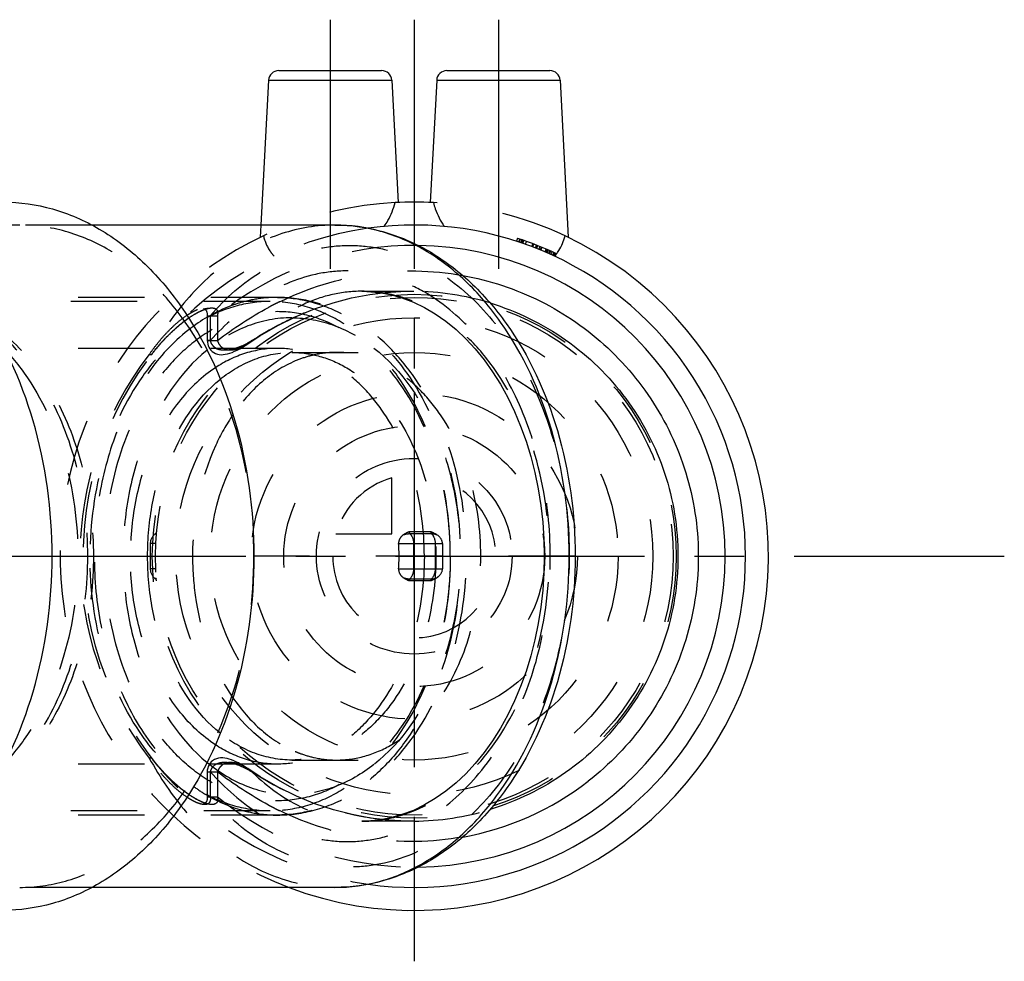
# Model space of a CAD drawing. Header units: millimetres. Extents: x 392 to 608, y 454 to 546.
# Tile 4 of 4: x 511 to 608, y 454 to 546. Entities that reach past the tile are written whole.
import ezdxf

# ---------------------------------------------------------------- set-up
doc = ezdxf.new("R2010")
doc.units = ezdxf.units.MM
doc.header["$LTSCALE"] = 65.185185
doc.linetypes.add('CENTER', pattern=[0.6, 0.375, -0.075, 0.075, -0.075])
doc.linetypes.add('HIDDEN', pattern=[0.2, 0.1, -0.1])
for name, color, linetype in [('FASEN', 7, 'CONTINUOUS'), ('KOERPER', 7, 'CONTINUOUS'), ('KONST.EL_MIT_GEO', 7, 'CONTINUOUS'), ('KURVEN', 7, 'CONTINUOUS'), ('L1', 7, 'CONTINUOUS')]:
    doc.layers.add(name, color=color, linetype=linetype)

msp = doc.modelspace()

# ---------------------------------------------------------------- linework, layer by layer
at = {"layer": 'FASEN', "color": 8, "linetype": 'HIDDEN'}
for points, knots in [([(536.049, 518.55), (534.888, 518.55), (532.513, 518.213), (529.142, 516.739), (526.063, 514.375), (522.393, 510.053), (519.21, 503.013), (518.371, 496.77), (518.371, 493.55)], [0, 0, 0, 0, 0.103456, 0.210669, 0.324498, 0.446432, 0.712953, 1, 1, 1, 1]), ([(553.726, 493.55), (553.726, 496.77), (552.888, 503.013), (549.705, 510.053), (546.034, 514.375), (542.956, 516.739), (539.585, 518.213), (537.209, 518.55), (536.049, 518.55)], [0, 0, 0, 0, 0.287047, 0.553568, 0.675502, 0.789331, 0.896544, 1, 1, 1, 1]), ([(553.726, 493.55), (553.726, 496.642), (552.921, 502.634), (549.865, 509.393), (546.342, 513.542), (543.387, 515.812), (540.149, 517.227), (536.756, 517.709), (533.363, 517.227), (530.125, 515.812), (527.17, 513.542), (523.646, 509.393), (520.59, 502.634), (519.785, 496.642), (519.785, 493.55)], [0, 0, 0, 0, 0.143524, 0.276784, 0.337751, 0.394665, 0.448272, 0.5, 0.551728, 0.605335, 0.662249, 0.723216, 0.856476, 1, 1, 1, 1]), ([(536.049, 468.55), (534.888, 468.55), (532.513, 468.887), (529.142, 470.361), (526.063, 472.725), (522.393, 477.047), (519.21, 484.087), (518.371, 490.33), (518.371, 493.55)], [0, 0, 0, 0, 0.103456, 0.210669, 0.324498, 0.446432, 0.712953, 1, 1, 1, 1]), ([(553.726, 493.55), (553.726, 490.458), (552.921, 484.466), (549.865, 477.707), (546.342, 473.558), (543.387, 471.288), (540.149, 469.873), (536.756, 469.391), (533.363, 469.873), (530.125, 471.288), (527.17, 473.558), (523.646, 477.707), (520.59, 484.466), (519.785, 490.458), (519.785, 493.55)], [0, 0, 0, 0, 0.143524, 0.276784, 0.337751, 0.394665, 0.448272, 0.5, 0.551728, 0.605335, 0.662249, 0.723216, 0.856476, 1, 1, 1, 1]), ([(553.726, 493.55), (553.726, 490.33), (552.888, 484.087), (549.705, 477.047), (546.034, 472.725), (542.956, 470.361), (539.585, 468.887), (537.209, 468.55), (536.049, 468.55)], [0, 0, 0, 0, 0.287047, 0.553568, 0.675502, 0.789331, 0.896544, 1, 1, 1, 1])]:
    msp.add_open_spline(points, degree=3, knots=knots, dxfattribs=at)
at = {"layer": 'KOERPER', "color": 2, "linetype": 'CENTER'}
for p, q in [((541.941, 546.2), (541.941, 518.556)), ((558.441, 546.2), (558.441, 518.556))]:
    msp.add_line(p, q, dxfattribs=at)
at = {"layer": 'KOERPER', "color": 8, "linetype": 'HIDDEN'}
for p, q in [((536.049, 518.55), (462.51, 518.55)), ((536.756, 513.95), (461.803, 513.95)), ((536.756, 473.15), (461.803, 473.15)), ((536.049, 468.55), (462.51, 468.55))]:
    msp.add_line(p, q, dxfattribs=at)
for points, knots in [([(536.756, 513.95), (535.706, 513.95), (533.549, 513.61), (531.594, 512.653), (530.679, 512.051)], [0, 0, 0, 0, 0.489249, 1, 1, 1, 1]), ([(551.181, 493.55), (551.181, 496.178), (550.497, 501.271), (547.899, 507.017), (544.904, 510.543), (542.392, 512.472), (539.641, 513.675), (537.703, 513.95), (536.756, 513.95)], [0, 0, 0, 0, 0.287047, 0.553568, 0.675502, 0.789331, 0.896544, 1, 1, 1, 1]), ([(530.679, 512.051), (529.383, 511.2), (526.973, 508.915), (524.353, 504.484), (522.703, 499.232), (522.331, 495.465), (522.331, 493.55)], [0, 0, 0, 0, 0.221016, 0.46454, 0.726965, 1, 1, 1, 1]), ([(530.679, 475.049), (529.383, 475.9), (526.973, 478.185), (524.353, 482.616), (522.703, 487.868), (522.331, 491.635), (522.331, 493.55)], [0, 0, 0, 0, 0.221016, 0.46454, 0.726965, 1, 1, 1, 1]), ([(551.181, 493.55), (551.181, 490.922), (550.497, 485.829), (547.899, 480.083), (544.904, 476.557), (542.392, 474.628), (539.641, 473.425), (537.703, 473.15), (536.756, 473.15)], [0, 0, 0, 0, 0.287047, 0.553568, 0.675502, 0.789331, 0.896544, 1, 1, 1, 1]), ([(536.756, 473.15), (535.706, 473.15), (533.549, 473.49), (531.594, 474.447), (530.679, 475.049)], [0, 0, 0, 0, 0.489249, 1, 1, 1, 1])]:
    msp.add_open_spline(points, degree=3, knots=knots, dxfattribs=at)
at = {"layer": 'KONST.EL_MIT_GEO', "color": 2, "linetype": 'CENTER'}
msp.add_line((550.191, 546.2), (550.191, 453.8), dxfattribs=at)
at = {"layer": 'KONST.EL_MIT_GEO', "color": 7, "linetype": 'Continuous'}
for p, q in [((536.89, 541.2), (546.992, 541.2)), ((553.39, 541.2), (563.492, 541.2)), ((535.891, 540.252), (535.147, 526.05)), ((535.891, 540.252), (547.991, 540.252)), ((547.991, 540.252), (548.619, 528.264)), ((552.391, 540.252), (551.763, 528.264)), ((552.391, 540.252), (564.491, 540.252)), ((564.491, 540.252), (565.298, 524.844)), ((542.413, 526.05), (518.576, 526.05)), ((560.327, 524.745), (560.234, 524.459)), ((560.671, 524.314), (560.768, 524.598)), ((562.295, 524.035), (562.184, 523.756)), ((563.11, 523.372), (563.229, 523.647)), ((564.026, 522.958), (564.153, 523.23)), ((542.413, 461.05), (518.576, 461.05))]:
    msp.add_line(p, q, dxfattribs=at)
at = {"layer": 'KONST.EL_MIT_GEO', "color": 8, "linetype": 'HIDDEN'}
for p, q in [((518.576, 526.05), (511.477, 526.05)), ((535.147, 526.05), (535.084, 524.844)), ((560.44, 524.392), (560.534, 524.676)), ((560.487, 524.376), (560.582, 524.661)), ((560.642, 524.324), (560.738, 524.608)), ((560.744, 524.289), (560.841, 524.573)), ((560.847, 524.253), (560.945, 524.537)), ((561.106, 524.162), (561.207, 524.445)), ((561.814, 524.221), (561.708, 523.941)), ((561.721, 523.936), (561.827, 524.216)), ((561.809, 523.902), (561.916, 524.183)), ((562.076, 523.799), (562.186, 524.078)), ((562.109, 523.786), (562.219, 524.065)), ((562.512, 523.948), (562.399, 523.67)), ((562.55, 523.608), (562.664, 523.886)), ((562.576, 523.598), (562.691, 523.875)), ((562.613, 523.582), (562.727, 523.86)), ((563.028, 523.407), (563.146, 523.683)), ((563.061, 523.393), (563.18, 523.669)), ((563.169, 523.346), (563.289, 523.621)), ((563.181, 523.341), (563.301, 523.616)), ((563.244, 523.314), (563.364, 523.588)), ((563.371, 523.257), (563.493, 523.532)), ((563.389, 523.25), (563.51, 523.524)), ((563.463, 523.217), (563.585, 523.49)), ((563.604, 523.153), (563.728, 523.426)), ((563.774, 523.075), (563.9, 523.348)), ((563.815, 523.057), (563.94, 523.329)), ((563.828, 523.051), (563.954, 523.323)), ((563.926, 523.005), (564.052, 523.277)), ((536.756, 518.95), (500.748, 518.95)), ((545.051, 519.55), (549.915, 519.55)), ((549.911, 519.55), (550.147, 519.549)), ((529.55, 517.823), (529.542, 517.823)), ((529.566, 517.823), (529.558, 517.823)), ((529.584, 517.824), (529.575, 517.824)), ((529.604, 517.825), (529.594, 517.824)), ((529.624, 517.826), (529.614, 517.825)), ((529.694, 517.83), (529.67, 517.828)), ((529.719, 517.832), (529.694, 517.83)), ((529.746, 517.834), (529.719, 517.832)), ((529.772, 517.836), (529.746, 517.834)), ((529.799, 517.838), (529.772, 517.836)), ((529.825, 517.841), (529.799, 517.838)), ((529.849, 517.844), (529.825, 517.841)), ((527.915, 516.815), (527.966, 516.852)), ((527.966, 516.852), (528.017, 516.888)), ((528.017, 516.888), (528.067, 516.923)), ((528.067, 516.923), (528.118, 516.958)), ((528.118, 516.958), (528.168, 516.992)), ((528.168, 516.992), (528.218, 517.026)), ((528.218, 517.026), (528.267, 517.059)), ((528.267, 517.059), (528.317, 517.091)), ((528.391, 517.139), (528.44, 517.17)), ((528.44, 517.17), (528.488, 517.201)), ((528.488, 517.201), (528.537, 517.231)), ((528.537, 517.231), (528.585, 517.26)), ((528.585, 517.26), (528.633, 517.289)), ((528.633, 517.289), (528.681, 517.317)), ((528.681, 517.317), (528.729, 517.344)), ((528.729, 517.344), (528.776, 517.371)), ((528.776, 517.371), (528.823, 517.398)), ((528.823, 517.398), (528.87, 517.424)), ((528.87, 517.424), (528.916, 517.449)), ((528.916, 517.449), (528.962, 517.473)), ((528.962, 517.473), (529.008, 517.497)), ((529.008, 517.497), (529.054, 517.52)), ((529.054, 517.52), (529.099, 517.543)), ((529.877, 517.156), (530.877, 517.156)), ((529.877, 517.156), (529.877, 514.722)), ((530.17, 517.156), (530.17, 514.721)), ((530.877, 517.156), (530.877, 514.721)), ((526.736, 515.862), (526.792, 515.911)), ((526.792, 515.911), (526.847, 515.96)), ((526.847, 515.96), (526.903, 516.009)), ((526.903, 516.009), (526.958, 516.057)), ((526.958, 516.057), (527.013, 516.104)), ((527.013, 516.104), (527.068, 516.151)), ((527.068, 516.151), (527.123, 516.197)), ((527.123, 516.197), (527.177, 516.242)), ((527.177, 516.242), (527.231, 516.287)), ((527.231, 516.287), (527.285, 516.331)), ((527.285, 516.331), (527.339, 516.375)), ((527.339, 516.375), (527.392, 516.418)), ((527.392, 516.418), (527.446, 516.461)), ((527.446, 516.461), (527.499, 516.502)), ((527.499, 516.502), (527.551, 516.544)), ((527.551, 516.544), (527.604, 516.584)), ((527.604, 516.584), (527.656, 516.624)), ((527.656, 516.624), (527.708, 516.664)), ((527.708, 516.664), (527.76, 516.702)), ((527.76, 516.702), (527.812, 516.741)), ((527.812, 516.741), (527.863, 516.778)), ((527.863, 516.778), (527.915, 516.815)), ((525.706, 514.857), (525.766, 514.92)), ((525.766, 514.92), (525.826, 514.982)), ((525.826, 514.982), (525.884, 515.043)), ((525.884, 515.043), (525.942, 515.102)), ((525.942, 515.102), (526, 515.161)), ((526, 515.161), (526.057, 515.218)), ((526.057, 515.218), (526.114, 515.275)), ((526.114, 515.275), (526.171, 515.331)), ((526.171, 515.331), (526.228, 515.387)), ((526.228, 515.387), (526.285, 515.442)), ((526.285, 515.442), (526.342, 515.497)), ((526.342, 515.497), (526.398, 515.551)), ((526.398, 515.551), (526.455, 515.604)), ((526.455, 515.604), (526.511, 515.657)), ((526.511, 515.657), (526.568, 515.709)), ((526.568, 515.709), (526.624, 515.76)), ((526.624, 515.76), (526.68, 515.811)), ((526.68, 515.811), (526.736, 515.862)), ((524.85, 513.891), (524.917, 513.971)), ((524.917, 513.971), (524.984, 514.051)), ((524.984, 514.051), (525.052, 514.131)), ((525.052, 514.131), (525.121, 514.211)), ((525.121, 514.211), (525.19, 514.29)), ((525.19, 514.29), (525.258, 514.367)), ((525.258, 514.367), (525.325, 514.443)), ((525.325, 514.443), (525.391, 514.516)), ((525.391, 514.516), (525.456, 514.588)), ((525.456, 514.588), (525.52, 514.658)), ((525.52, 514.658), (525.583, 514.726)), ((525.583, 514.726), (525.645, 514.792)), ((525.645, 514.792), (525.706, 514.857)), ((530.17, 514.721), (529.877, 514.722)), ((529.877, 514.722), (530.877, 514.721)), ((533.849, 514.392), (533.852, 514.394)), ((524.427, 513.361), (524.495, 513.449)), ((524.495, 513.449), (524.547, 513.516)), ((524.547, 513.516), (524.603, 513.586)), ((524.603, 513.586), (524.661, 513.659)), ((524.661, 513.659), (524.722, 513.734)), ((524.722, 513.734), (524.785, 513.812)), ((524.785, 513.812), (524.85, 513.891)), ((538.17, 513.55), (550.191, 513.55)), ((524.878, 495.657), (524.8, 495.769)), ((551.808, 495.95), (549.686, 495.95)), ((549.76, 495.769), (551.882, 495.769)), ((524.821, 494.788), (524.291, 494.788)), ((524.291, 494.788), (524.291, 492.312)), ((548.657, 494.788), (552.955, 494.788)), ((550.12, 494.788), (550.12, 492.312)), ((552.242, 494.788), (552.242, 492.312)), ((524.821, 492.312), (524.291, 492.312)), ((548.657, 492.312), (552.955, 492.312)), ((524.878, 491.443), (524.8, 491.331)), ((551.808, 491.15), (549.686, 491.15)), ((549.76, 491.331), (551.882, 491.331)), ((524.475, 473.678), (524.427, 473.739)), ((524.539, 473.595), (524.475, 473.678)), ((524.605, 473.511), (524.539, 473.595)), ((524.672, 473.428), (524.605, 473.511)), ((524.74, 473.344), (524.672, 473.428)), ((538.17, 473.55), (550.191, 473.55)), ((524.807, 473.261), (524.74, 473.344)), ((524.875, 473.179), (524.807, 473.261)), ((524.943, 473.098), (524.875, 473.179)), ((525.011, 473.018), (524.943, 473.098)), ((525.079, 472.939), (525.011, 473.018)), ((525.146, 472.861), (525.079, 472.939)), ((525.214, 472.784), (525.146, 472.861)), ((525.281, 472.708), (525.214, 472.784)), ((525.348, 472.632), (525.281, 472.708)), ((525.415, 472.558), (525.348, 472.632)), ((525.482, 472.484), (525.415, 472.558)), ((525.549, 472.412), (525.482, 472.484)), ((525.615, 472.34), (525.549, 472.412)), ((533.853, 472.705), (533.852, 472.706)), ((525.682, 472.269), (525.615, 472.34)), ((525.748, 472.199), (525.682, 472.269)), ((525.815, 472.13), (525.748, 472.199)), ((525.881, 472.061), (525.815, 472.13)), ((525.947, 471.994), (525.881, 472.061)), ((526.013, 471.927), (525.947, 471.994)), ((526.079, 471.861), (526.013, 471.927)), ((526.144, 471.796), (526.079, 471.861)), ((526.21, 471.732), (526.144, 471.796)), ((526.275, 471.668), (526.21, 471.732)), ((526.34, 471.606), (526.275, 471.668)), ((526.405, 471.544), (526.34, 471.606)), ((526.47, 471.483), (526.405, 471.544)), ((526.535, 471.423), (526.47, 471.483)), ((529.877, 472.379), (530.877, 472.379)), ((529.877, 472.379), (529.877, 469.944)), ((530.17, 472.379), (530.17, 469.944)), ((530.877, 472.379), (530.877, 469.944)), ((526.599, 471.363), (526.535, 471.423)), ((526.663, 471.305), (526.599, 471.363)), ((526.728, 471.247), (526.663, 471.305)), ((526.791, 471.19), (526.728, 471.247)), ((526.855, 471.133), (526.791, 471.19)), ((526.919, 471.078), (526.855, 471.133)), ((526.982, 471.023), (526.919, 471.078)), ((527.045, 470.969), (526.982, 471.023)), ((527.107, 470.916), (527.045, 470.969)), ((527.17, 470.864), (527.107, 470.916)), ((527.232, 470.812), (527.17, 470.864)), ((527.294, 470.761), (527.232, 470.812)), ((527.448, 470.638), (527.386, 470.687)), ((527.508, 470.59), (527.448, 470.638)), ((527.569, 470.543), (527.508, 470.59)), ((527.629, 470.496), (527.569, 470.543)), ((527.689, 470.451), (527.629, 470.496)), ((527.749, 470.406), (527.689, 470.451)), ((527.808, 470.362), (527.749, 470.406)), ((527.867, 470.319), (527.808, 470.362)), ((527.926, 470.277), (527.867, 470.319)), ((527.984, 470.235), (527.926, 470.277)), ((528.042, 470.195), (527.984, 470.235)), ((528.1, 470.155), (528.042, 470.195)), ((528.157, 470.115), (528.1, 470.155)), ((528.214, 470.077), (528.157, 470.115)), ((528.27, 470.04), (528.214, 470.077)), ((528.326, 470.003), (528.27, 470.04)), ((528.382, 469.967), (528.326, 470.003)), ((528.437, 469.932), (528.382, 469.967)), ((528.491, 469.898), (528.437, 469.932)), ((528.545, 469.865), (528.491, 469.898)), ((528.598, 469.833), (528.545, 469.865)), ((528.65, 469.802), (528.598, 469.833)), ((528.702, 469.771), (528.65, 469.802)), ((528.829, 469.699), (528.778, 469.728)), ((528.879, 469.672), (528.829, 469.699)), ((528.928, 469.645), (528.879, 469.672)), ((528.977, 469.62), (528.928, 469.645)), ((529.025, 469.595), (528.977, 469.62)), ((529.073, 469.57), (529.025, 469.595)), ((529.877, 469.944), (530.877, 469.944)), ((529.6, 469.277), (529.623, 469.276)), ((529.623, 469.276), (529.648, 469.275)), ((529.648, 469.275), (529.674, 469.273)), ((529.674, 469.273), (529.701, 469.271)), ((529.701, 469.271), (529.73, 469.269)), ((529.73, 469.269), (529.759, 469.267)), ((536.756, 468.15), (500.748, 468.15)), ((550.161, 467.551), (545.051, 467.55)), ((550.161, 467.551), (549.911, 467.55)), ((518.576, 461.05), (511.477, 461.05))]:
    msp.add_line(p, q, dxfattribs=at)
for points in [[(533.852, 514.394), (535.036, 515.163), (536.802, 516.184), (538.592, 517.069), (540.4, 517.815), (542.218, 518.424), (544.036, 518.897), (545.846, 519.238), (547.645, 519.453), (549.424, 519.545), (550.147, 519.549)], [(545.043, 519.55), (545.534, 519.54), (546.702, 519.438), (547.853, 519.227), (548.987, 518.908), (550.102, 518.485), (551.191, 517.96), (552.254, 517.335), (553.288, 516.612), (554.287, 515.795), (555.249, 514.886), (556.17, 513.89), (557.046, 512.81), (557.872, 511.651), (558.647, 510.418), (559.365, 509.116), (560.025, 507.75), (560.623, 506.326), (561.157, 504.849), (561.625, 503.325), (562.025, 501.759), (562.355, 500.16), (562.613, 498.532), (562.798, 496.883), (562.91, 495.22), (562.947, 493.549), (562.91, 491.878), (562.798, 490.215), (562.613, 488.566), (562.355, 486.938), (562.025, 485.338), (561.625, 483.773), (561.157, 482.249), (560.622, 480.773), (560.024, 479.348), (559.364, 477.982), (558.646, 476.68), (557.871, 475.447), (557.044, 474.288), (556.169, 473.209), (555.248, 472.212), (554.286, 471.304), (553.287, 470.487), (552.253, 469.764), (551.189, 469.139), (550.1, 468.614), (548.986, 468.191), (547.851, 467.873), (546.7, 467.662), (545.532, 467.56), (545.043, 467.55)], [(529.099, 517.543), (529.144, 517.565), (529.167, 517.576), (529.189, 517.587), (529.212, 517.597), (529.234, 517.608), (529.257, 517.618), (529.279, 517.628), (529.301, 517.638), (529.324, 517.648), (529.346, 517.658), (529.368, 517.667), (529.39, 517.677), (529.412, 517.686), (529.434, 517.695), (529.456, 517.704), (529.478, 517.713), (529.5, 517.722), (529.522, 517.73), (529.544, 517.738), (529.565, 517.746), (529.587, 517.754), (529.608, 517.762), (529.629, 517.769), (529.65, 517.776), (529.67, 517.783), (529.69, 517.79), (529.71, 517.796), (529.73, 517.802), (529.751, 517.809), (529.771, 517.815), (529.791, 517.82), (529.811, 517.826), (529.83, 517.831), (529.85, 517.836), (529.868, 517.841), (529.885, 517.845), (529.897, 517.848)], [(529.503, 517.823), (529.5, 517.823), (529.498, 517.823), (529.497, 517.823), (529.499, 517.823), (529.502, 517.822), (529.506, 517.822), (529.513, 517.821), (529.522, 517.82), (529.534, 517.818), (529.548, 517.815), (529.565, 517.811), (529.585, 517.804), (529.607, 517.796), (529.631, 517.785), (529.656, 517.772), (529.682, 517.754), (529.708, 517.734), (529.733, 517.709), (529.756, 517.681), (529.777, 517.65), (529.797, 517.616), (529.813, 517.579), (529.828, 517.54), (529.84, 517.5), (529.85, 517.458), (529.858, 517.416), (529.865, 517.373), (529.87, 517.329), (529.873, 517.285), (529.876, 517.241), (529.877, 517.196), (529.877, 517.156)], [(529.535, 517.823), (529.528, 517.823), (529.522, 517.822), (529.516, 517.822), (529.511, 517.822), (529.507, 517.823), (529.505, 517.823)], [(529.67, 517.828), (529.646, 517.827), (529.635, 517.826)], [(529.897, 517.848), (529.901, 517.848), (529.914, 517.851), (529.923, 517.853), (529.926, 517.853), (529.924, 517.853), (529.918, 517.852), (529.91, 517.851), (529.899, 517.85), (529.887, 517.848), (529.875, 517.846), (529.862, 517.845), (529.849, 517.844)], [(528.317, 517.091), (528.366, 517.123), (528.391, 517.139)], [(529.874, 514.722), (529.889, 514.541), (529.922, 514.375), (529.972, 514.209), (530.04, 514.052), (530.123, 513.908), (530.232, 513.773), (530.365, 513.652), (530.518, 513.546), (530.692, 513.455), (530.874, 513.387), (531.058, 513.344), (531.25, 513.327), (531.449, 513.336), (531.651, 513.363), (531.863, 513.406), (532.089, 513.471), (532.326, 513.556), (532.567, 513.658), (532.811, 513.774), (533.062, 513.907), (533.322, 514.056), (533.593, 514.224), (533.849, 514.392)], [(533.852, 472.705), (533.734, 472.785), (533.45, 472.966), (533.184, 473.124), (532.933, 473.263), (532.697, 473.381), (532.476, 473.482), (532.26, 473.57), (532.04, 473.645), (531.821, 473.703), (531.603, 473.744), (531.392, 473.768), (531.185, 473.77), (530.976, 473.74), (530.771, 473.678), (530.582, 473.592), (530.41, 473.483), (530.266, 473.361), (530.15, 473.23), (530.053, 473.078), (529.978, 472.914), (529.923, 472.742), (529.886, 472.546), (529.876, 472.379)], [(549.471, 467.554), (547.692, 467.643), (545.893, 467.855), (544.083, 468.193), (542.264, 468.663), (540.445, 469.268), (538.636, 470.012), (536.844, 470.893), (535.077, 471.912), (533.852, 472.706)], [(527.386, 470.687), (527.325, 470.736), (527.294, 470.761)], [(528.778, 469.728), (528.728, 469.757), (528.702, 469.771)], [(529.918, 469.249), (529.916, 469.25), (529.907, 469.251), (529.893, 469.254), (529.877, 469.258), (529.859, 469.262), (529.84, 469.267), (529.82, 469.272), (529.8, 469.278), (529.78, 469.283), (529.76, 469.289), (529.741, 469.295), (529.721, 469.301), (529.702, 469.307), (529.681, 469.314), (529.661, 469.321), (529.64, 469.328), (529.618, 469.335), (529.596, 469.343), (529.574, 469.351), (529.552, 469.359), (529.53, 469.367), (529.508, 469.376), (529.486, 469.384), (529.463, 469.393), (529.441, 469.402), (529.419, 469.412), (529.396, 469.421), (529.374, 469.43), (529.351, 469.44), (529.328, 469.45), (529.306, 469.46), (529.283, 469.47), (529.26, 469.481), (529.237, 469.491), (529.214, 469.502), (529.191, 469.513), (529.167, 469.524), (529.144, 469.535), (529.121, 469.547), (529.097, 469.558), (529.073, 469.57)], [(529.877, 469.945), (529.877, 469.895), (529.876, 469.846), (529.873, 469.798), (529.869, 469.751), (529.864, 469.704), (529.857, 469.658), (529.847, 469.613), (529.836, 469.57), (529.822, 469.528), (529.805, 469.489), (529.785, 469.452), (529.763, 469.419), (529.737, 469.388), (529.71, 469.361), (529.682, 469.339), (529.654, 469.322), (529.627, 469.308), (529.602, 469.298), (529.58, 469.291), (529.562, 469.286), (529.546, 469.283), (529.534, 469.281), (529.525, 469.28), (529.518, 469.279), (529.514, 469.279), (529.512, 469.278), (529.511, 469.278)], [(529.511, 469.278), (529.512, 469.278), (529.515, 469.278), (529.518, 469.279), (529.523, 469.279), (529.528, 469.279), (529.535, 469.279), (529.542, 469.279), (529.551, 469.278), (529.559, 469.278), (529.569, 469.278), (529.579, 469.278), (529.589, 469.277)], [(529.759, 469.267), (529.788, 469.264), (529.803, 469.263), (529.817, 469.262), (529.832, 469.26), (529.845, 469.259), (529.859, 469.257), (529.872, 469.256), (529.885, 469.254), (529.898, 469.252), (529.908, 469.251), (529.914, 469.25), (529.918, 469.249)]]:
    msp.add_lwpolyline(points, dxfattribs=at)
for radius in [25.7, 25.4, 23.4, 20]:
    msp.add_circle((550.191, 493.55), radius, dxfattribs=at)
at = {"layer": 'KONST.EL_MIT_GEO', "color": 7, "linetype": 'Continuous'}
for centre, radius, start, end in [((536.89, 540.2), 1, 90, 177), ((546.992, 540.2), 1, 3, 90), ((553.39, 540.2), 1, 90, 177), ((563.492, 540.2), 1, 3, 90), ((550.191, 493.55), 34.75, 86.90243, 93.09757), ((550.191, 493.55), 32.5, 261.99861, 98.0029), ((550.191, 493.55), 34.75, 249.3002, 64.79054), ((550.191, 493.55), 32.8, 64.80612, 72), ((550.191, 493.55), 30.5, 270.75198, 89.25082), ((561.078, 525.679), 3.927, 321.44062, 323.68238), ((560.978, 525.752), 4.051, 323.68987, 327.07601), ((549.983, 493.706), 28.15, 280.15133, 307.83846)]:
    msp.add_arc(centre, radius, start, end, dxfattribs=at)
at = {"layer": 'KONST.EL_MIT_GEO', "color": 8, "linetype": 'HIDDEN'}
for centre, radius, start, end in [((550.191, 493.55), 34.75, 93.09757, 249.3002), ((550.191, 493.55), 34.75, 64.79054, 86.90243), ((550.191, 493.55), 32.5, 98.0029, 261.99861), ((550.191, 493.55), 30.5, 89.25082, 129.2893), ((561.193, 525.585), 3.779, 316.75164, 319.45449), ((561.151, 525.621), 3.834, 319.45109, 320.51734), ((561.125, 525.642), 3.867, 320.5172, 321.43693), ((536.792, 505.921), 13.031, 95.0271, 104.16661), ((536.757, 506.239), 12.711, 90.00661, 94.99663), ((549.907, 493.021), 26.529, 73.08841, 89.48137), ((551.211, 489.299), 32.503, 117.3995, 118.11837), ((551.087, 489.536), 32.236, 116.70867, 117.39945), ((550.968, 489.774), 31.969, 115.99268, 116.7087), ((541.08, 500.565), 21.002, 139.60809, 142.46024), ((540.303, 501.218), 19.986, 138.90733, 139.59162), ((531.175, 518.336), 4.765, 304.18116, 311.89661), ((549.675, 493.55), 32.275, 142.1341, 217.8659), ((542.586, 503.394), 10.156, 90.06031, 102.5268), ((525.491, 494.788), 1.2, 125.1717, 180), ((524.656, 495.974), 0.25, 305.1717, 354.57814), ((532.893, 493.55), 15.812, 355.50821, 4.49179), ((681.304, 493.55), 128.355, 179.44721, 180.55279), ((525.491, 492.312), 1.2, 180, 234.8283), ((524.656, 491.126), 0.25, 5.42186, 54.8283), ((541.076, 486.532), 20.997, 217.53953, 220.40999), ((542.586, 483.706), 10.156, 257.4732, 269.93969), ((531.179, 468.768), 4.76, 48.10209, 55.82219), ((550.191, 493.55), 30.5, 230.7107, 270.75198), ((536.792, 481.179), 13.031, 255.83339, 264.9729), ((551.21, 497.8), 32.502, 241.88679, 242.60045), ((551.087, 497.563), 32.234, 242.60047, 243.29725), ((550.967, 497.325), 31.968, 243.29724, 244.0073), ((549.907, 494.078), 26.528, 270.54806, 286.91133), ((536.757, 480.861), 12.711, 265.00337, 269.99339)]:
    msp.add_arc(centre, radius, start, end, dxfattribs=at)
at = {"layer": 'KONST.EL_MIT_GEO', "color": 7, "linetype": 'Continuous'}
for points, knots in [([(490.087, 458.8), (491.7, 458.8), (495.002, 459.268), (499.688, 461.317), (503.967, 464.604), (509.068, 470.61), (513.493, 480.403), (515.263, 493.55), (513.493, 506.697), (509.068, 516.49), (503.967, 522.496), (499.688, 525.783), (495.002, 527.832), (491.7, 528.3), (490.087, 528.3)], [0, 0, 0, 0, 0.051728, 0.105335, 0.162249, 0.223216, 0.356476, 0.5, 0.643524, 0.776784, 0.837751, 0.894665, 0.948272, 1, 1, 1, 1]), ([(509.886, 528.3), (511.499, 528.3), (514.801, 527.832), (519.487, 525.783), (523.766, 522.496), (528.867, 516.49), (533.292, 506.697), (535.062, 493.55), (533.292, 480.403), (528.867, 470.61), (523.766, 464.604), (519.487, 461.317), (514.801, 459.268), (511.499, 458.8), (509.886, 458.8)], [0, 0, 0, 0, 0.05173, 0.105334, 0.162249, 0.223216, 0.356476, 0.5, 0.643524, 0.776784, 0.837751, 0.894666, 0.94827, 1, 1, 1, 1]), ([(547.25, 525.917), (547.376, 526.101), (547.828, 526.828), (548.157, 527.634), (548.313, 528.249)], [0, 0, 0, 0, 0.259537, 1, 1, 1, 1]), ([(552.069, 528.249), (552.12, 528.048), (552.368, 527.227), (552.766, 526.453), (553.131, 525.917)], [0, 0, 0, 0, 0.242543, 1, 1, 1, 1]), ([(542.413, 526.05), (543.994, 526.05), (547.213, 525.6), (551.762, 523.639), (555.877, 520.517), (560.713, 514.888), (564.884, 505.768), (566.545, 493.55), (564.884, 481.332), (560.713, 472.212), (555.877, 466.582), (551.762, 463.461), (547.213, 461.5), (543.994, 461.05), (542.413, 461.05)], [0, 0, 0, 0, 0.053656, 0.108735, 0.166413, 0.227419, 0.359128, 0.500003, 0.640878, 0.772584, 0.833589, 0.891266, 0.946344, 1, 1, 1, 1]), ([(542.413, 461.05), (543.921, 461.05), (547.008, 461.488), (551.39, 463.403), (555.392, 466.476), (560.164, 472.093), (564.303, 481.253), (565.959, 493.55), (564.303, 505.847), (560.164, 515.007), (555.392, 520.624), (551.39, 523.697), (547.008, 525.612), (543.921, 526.05), (542.413, 526.05)], [0, 0, 0, 0, 0.051706, 0.105302, 0.162215, 0.223186, 0.356459, 0.5, 0.643541, 0.776814, 0.837785, 0.894698, 0.948294, 1, 1, 1, 1]), ([(554.946, 521.103), (557.581, 520.629), (562.747, 518.92), (569.433, 514.276), (574.533, 507.922), (577.614, 500.38), (578.421, 492.273), (576.886, 484.271), (573.142, 477.04), (569.366, 473.119), (567.251, 471.475)], [0, 0, 0, 0, 0.124961, 0.249957, 0.374965, 0.499972, 0.624978, 0.749985, 0.874992, 1, 1, 1, 1]), ([(557.624, 518.403), (560.254, 517.6), (565.297, 515.14), (571.302, 509.285), (575.174, 501.837), (576.509, 493.55), (575.174, 485.263), (571.301, 477.815), (565.297, 471.959), (560.254, 469.5), (557.624, 468.697)], [0, 0, 0, 0, 0.124981, 0.249987, 0.374994, 0.5, 0.625005, 0.750012, 0.875018, 1, 1, 1, 1])]:
    msp.add_open_spline(points, degree=3, knots=knots, dxfattribs=at)
at = {"layer": 'KONST.EL_MIT_GEO', "color": 8, "linetype": 'HIDDEN'}
for points, knots in [([(511.477, 526.05), (509.968, 526.05), (506.88, 525.612), (502.498, 523.696), (498.495, 520.622), (493.724, 515.005), (489.586, 505.846), (487.931, 493.55), (489.586, 481.254), (493.724, 472.095), (498.495, 466.478), (502.498, 463.404), (506.88, 461.488), (509.968, 461.05), (511.477, 461.05)], [0, 0, 0, 0, 0.05173, 0.105334, 0.162249, 0.223216, 0.356475, 0.5, 0.643525, 0.776784, 0.837751, 0.894666, 0.94827, 1, 1, 1, 1]), ([(511.477, 461.05), (512.986, 461.05), (516.074, 461.488), (520.456, 463.404), (524.458, 466.478), (529.229, 472.095), (533.368, 481.254), (535.023, 493.55), (533.368, 505.846), (529.229, 515.005), (524.458, 520.622), (520.456, 523.696), (516.074, 525.612), (512.986, 526.05), (511.477, 526.05)], [0, 0, 0, 0, 0.05173, 0.105334, 0.162249, 0.223216, 0.356475, 0.5, 0.643525, 0.776784, 0.837751, 0.894666, 0.94827, 1, 1, 1, 1]), ([(542.413, 526.05), (540.653, 526.05), (537.024, 525.446), (531.989, 522.836), (527.558, 518.719), (525.224, 515.253), (524.195, 513.361)], [0, 0, 0, 0, 0.22715, 0.465324, 0.722044, 1, 1, 1, 1]), ([(535.39, 524.99), (535.529, 524.443), (535.83, 523.726), (536.306, 523.135), (536.437, 522.996)], [0, 0, 0, 0, 0.746884, 1, 1, 1, 1]), ([(530.17, 517.156), (531.658, 518.878), (534.984, 521.828), (540.117, 523.848), (544.252, 524.146), (548.383, 523.617), (553.452, 521.309), (558.533, 516.406), (562.411, 509.799), (564.844, 501.988), (565.674, 493.55), (564.844, 485.112), (562.411, 477.301), (558.533, 470.694), (553.452, 465.791), (548.383, 463.483), (544.252, 462.954), (540.117, 463.252), (534.984, 465.272), (531.658, 468.222), (530.17, 469.944)], [0, 0, 0, 0, 0.06012, 0.115268, 0.142059, 0.168923, 0.224606, 0.285552, 0.352646, 0.424884, 0.5, 0.575116, 0.647354, 0.714448, 0.775394, 0.831077, 0.857941, 0.884732, 0.93988, 1, 1, 1, 1]), ([(536.957, 518.51), (539.715, 519.854), (545.668, 521.741), (551.927, 521.645), (554.946, 521.103)], [0, 0, 0, 0, 0.50006, 1, 1, 1, 1]), ([(530.17, 472.379), (531.635, 470.817), (534.718, 468.019), (539.471, 465.923), (543.353, 465.456), (546.243, 465.692), (549.076, 466.51), (552.772, 468.391), (556.937, 472.188), (560.658, 478.312), (563.003, 485.622), (563.803, 493.55), (563.003, 501.478), (560.658, 508.788), (556.937, 514.912), (552.772, 518.709), (549.076, 520.59), (546.243, 521.408), (543.353, 521.644), (539.471, 521.177), (534.718, 519.081), (531.635, 516.283), (530.17, 514.721)], [0, 0, 0, 0, 0.060246, 0.115869, 0.142759, 0.169599, 0.196919, 0.225193, 0.285713, 0.352548, 0.424758, 0.5, 0.575243, 0.647453, 0.714288, 0.774808, 0.803081, 0.830401, 0.857241, 0.884131, 0.939754, 1, 1, 1, 1]), ([(499.224, 518.95), (500.404, 518.95), (502.817, 518.608), (506.242, 517.11), (509.37, 514.708), (513.099, 510.318), (516.333, 503.16), (517.627, 493.55), (516.333, 483.94), (513.099, 476.782), (509.37, 472.392), (506.242, 469.99), (502.817, 468.492), (500.404, 468.15), (499.224, 468.15)], [0, 0, 0, 0, 0.051729, 0.105335, 0.162249, 0.223216, 0.356476, 0.5, 0.643524, 0.776784, 0.837751, 0.894665, 0.948271, 1, 1, 1, 1]), ([(545.043, 519.55), (544.082, 519.55), (542.135, 519.331), (538.338, 518.041), (535.831, 516.209), (534.357, 514.789)], [0, 0, 0, 0, 0.241218, 0.486672, 1, 1, 1, 1]), ([(534.357, 514.789), (535.516, 515.524), (537.918, 516.874), (543.027, 518.898), (547.172, 519.549), (549.911, 519.55)], [0, 0, 0, 0, 0.250216, 0.500577, 1, 1, 1, 1]), ([(536.756, 518.95), (537.935, 518.95), (540.349, 518.608), (543.773, 517.11), (546.901, 514.708), (550.63, 510.318), (553.864, 503.16), (555.158, 493.55), (553.864, 483.94), (550.63, 476.782), (546.901, 472.392), (543.773, 469.99), (540.349, 468.492), (537.935, 468.15), (536.756, 468.15)], [0, 0, 0, 0, 0.051729, 0.105334, 0.162249, 0.223216, 0.356476, 0.5, 0.643524, 0.776784, 0.837751, 0.894666, 0.948271, 1, 1, 1, 1]), ([(536.756, 468.15), (538.006, 468.15), (540.55, 468.504), (544.141, 470.046), (547.381, 472.494), (551.176, 476.896), (554.445, 484.017), (555.745, 493.55), (554.445, 503.084), (551.176, 510.204), (547.381, 514.606), (544.14, 517.054), (540.55, 518.596), (538.006, 518.95), (536.756, 518.95)], [0, 0, 0, 0, 0.054156, 0.10962, 0.167501, 0.228522, 0.359827, 0.500005, 0.640182, 0.771483, 0.832502, 0.890382, 0.945844, 1, 1, 1, 1]), ([(545.044, 467.55), (546.243, 467.55), (548.702, 467.895), (552.198, 469.412), (555.402, 471.859), (559.232, 476.347), (562.56, 483.686), (563.893, 493.55), (562.56, 503.414), (559.232, 510.753), (555.402, 515.241), (552.198, 517.688), (548.702, 519.205), (546.243, 519.55), (545.044, 519.55)], [0, 0, 0, 0, 0.051391, 0.104798, 0.161615, 0.222576, 0.356055, 0.500001, 0.643947, 0.777426, 0.838386, 0.895203, 0.948609, 1, 1, 1, 1]), ([(504.323, 468.592), (506.359, 469.3), (510.342, 471.842), (514.728, 477.745), (517.526, 485.231), (518.484, 493.55), (517.526, 501.869), (514.728, 509.355), (510.342, 515.258), (506.359, 517.8), (504.323, 518.508)], [0, 0, 0, 0, 0.107192, 0.227381, 0.360022, 0.5, 0.639978, 0.772619, 0.892808, 1, 1, 1, 1]), ([(524.195, 513.361), (524.399, 513.653), (524.819, 514.224), (525.493, 515.041), (526.211, 515.81), (526.975, 516.52), (527.656, 517.052), (528.232, 517.423), (528.68, 517.664), (529.072, 517.823), (529.398, 517.904), (529.649, 517.927), (529.909, 517.891), (530.203, 517.649), (530.197, 517.337), (530.17, 517.156)], [0, 0, 0, 0, 0.127793, 0.254731, 0.380728, 0.505669, 0.629388, 0.690741, 0.751682, 0.812146, 0.842236, 0.872282, 0.902585, 0.934143, 1, 1, 1, 1]), ([(528.059, 516.932), (528.338, 517.124), (528.91, 517.479), (529.53, 517.757), (529.854, 517.844)], [0, 0, 0, 0, 0.502149, 1, 1, 1, 1]), ([(533.603, 518.556), (533.161, 518.444), (531.367, 517.893), (529.694, 516.975), (528.547, 516.142)], [0, 0, 0, 0, 0.243455, 1, 1, 1, 1]), ([(530.257, 517.916), (530.354, 517.921), (530.55, 517.917), (530.929, 517.718), (530.918, 517.35), (530.877, 517.156)], [0, 0, 0, 0, 0.247695, 0.494909, 1, 1, 1, 1]), ([(506.478, 517.623), (508.326, 516.743), (511.851, 514.043), (515.708, 508.319), (518.156, 501.279), (518.992, 493.55), (518.156, 485.821), (515.708, 478.781), (511.851, 473.057), (508.326, 470.357), (506.478, 469.477)], [0, 0, 0, 0, 0.108529, 0.229451, 0.361518, 0.5, 0.638482, 0.770549, 0.891471, 1, 1, 1, 1]), ([(525.24, 514.355), (525.451, 514.596), (526.312, 515.536), (527.273, 516.391), (528.059, 516.932)], [0, 0, 0, 0, 0.251346, 1, 1, 1, 1]), ([(538.17, 516.95), (536.711, 516.95), (533.678, 516.365), (531.057, 514.768), (529.859, 513.784)], [0, 0, 0, 0, 0.484922, 1, 1, 1, 1]), ([(538.17, 516.95), (539.582, 516.95), (542.51, 516.405), (545.064, 514.906), (546.238, 513.98)], [0, 0, 0, 0, 0.485763, 1, 1, 1, 1]), ([(528.547, 516.142), (527.022, 515.033), (524.205, 512.162), (521.148, 506.738), (519.228, 500.384), (518.575, 493.55), (519.228, 486.716), (521.148, 480.362), (524.205, 474.938), (527.022, 472.067), (528.547, 470.958)], [0, 0, 0, 0, 0.111263, 0.233295, 0.364187, 0.5, 0.635813, 0.766705, 0.888737, 1, 1, 1, 1]), ([(530.169, 514.721), (530.196, 514.625), (530.255, 514.433), (530.434, 514.189), (530.666, 514.001), (530.933, 513.858), (531.231, 513.811), (531.53, 513.794), (531.832, 513.797), (532.232, 513.853), (532.723, 513.98), (533.483, 514.267), (534.019, 514.564), (534.357, 514.79)], [0, 0, 0, 0, 0.062001, 0.123194, 0.18521, 0.246734, 0.308481, 0.370964, 0.433226, 0.495804, 0.621477, 0.747468, 1, 1, 1, 1]), ([(530.877, 514.721), (530.925, 514.559), (531.07, 514.254), (531.551, 513.842), (532.313, 513.739), (533.129, 513.968), (533.619, 514.237), (533.849, 514.392)], [0, 0, 0, 0, 0.144759, 0.280927, 0.525832, 0.76243, 1, 1, 1, 1]), ([(546.238, 513.98), (549.008, 511.792), (552.227, 506.939), (554.337, 499.66), (554.909, 493.55), (554.337, 487.44), (552.227, 480.161), (549.008, 475.308), (546.238, 473.12)], [0, 0, 0, 0, 0.23319, 0.364284, 0.5, 0.635716, 0.76681, 1, 1, 1, 1]), ([(529.859, 513.784), (527.162, 511.568), (524.041, 506.756), (521.991, 499.565), (521.437, 493.55), (521.991, 487.535), (524.041, 480.344), (527.162, 475.532), (529.859, 473.316)], [0, 0, 0, 0, 0.233671, 0.3646, 0.5, 0.6354, 0.766329, 1, 1, 1, 1]), ([(524.195, 513.361), (524.222, 513.352), (524.293, 513.332), (524.397, 513.321), (524.427, 513.361)], [0, 0, 0, 0, 0.36061, 1, 1, 1, 1]), ([(531.166, 510.925), (532.18, 511.742), (534.393, 513.066), (536.942, 513.55), (538.17, 513.55)], [0, 0, 0, 0, 0.514697, 1, 1, 1, 1]), ([(538.17, 513.55), (539.099, 513.55), (540.999, 513.28), (543.696, 512.101), (546.159, 510.21), (549.095, 506.753), (551.641, 501.12), (552.312, 496.126), (552.312, 493.55)], [0, 0, 0, 0, 0.103456, 0.210669, 0.324498, 0.446432, 0.712952, 1, 1, 1, 1]), ([(540.384, 513.308), (540.226, 513.273), (539.591, 513.117), (538.972, 512.901), (538.52, 512.71)], [0, 0, 0, 0, 0.247699, 1, 1, 1, 1]), ([(556.718, 493.55), (556.718, 496.126), (556.047, 501.12), (553.5, 506.753), (550.564, 510.21), (548.101, 512.101), (545.405, 513.281), (543.504, 513.55), (542.576, 513.55)], [0, 0, 0, 0, 0.287047, 0.553568, 0.675501, 0.789332, 0.896541, 1, 1, 1, 1]), ([(538.52, 512.71), (537.323, 512.203), (534.998, 510.699), (533.203, 508.615), (532.402, 507.443)], [0, 0, 0, 0, 0.477948, 1, 1, 1, 1]), ([(524.028, 493.55), (524.028, 495.292), (524.347, 498.732), (526.123, 504.912), (528.831, 509.042), (531.166, 510.925)], [0, 0, 0, 0, 0.271114, 0.533117, 1, 1, 1, 1]), ([(532.402, 507.443), (531.755, 506.495), (529.386, 502.235), (528.434, 497.26), (528.434, 493.55)], [0, 0, 0, 0, 0.236242, 1, 1, 1, 1]), ([(549.128, 495.657), (548.997, 495.571), (548.75, 495.324), (548.642, 494.972), (548.657, 494.788)], [0, 0, 0, 0, 0.460167, 1, 1, 1, 1]), ([(549.128, 495.657), (549.182, 495.676), (549.388, 495.737), (549.603, 495.769), (549.76, 495.769)], [0, 0, 0, 0, 0.266995, 1, 1, 1, 1]), ([(549.76, 495.769), (549.818, 495.712), (550.035, 495.43), (550.12, 495.061), (550.12, 494.788)], [0, 0, 0, 0, 0.22979, 1, 1, 1, 1]), ([(551.882, 495.769), (551.939, 495.712), (552.156, 495.43), (552.242, 495.061), (552.242, 494.788)], [0, 0, 0, 0, 0.22979, 1, 1, 1, 1]), ([(551.882, 495.769), (551.93, 495.769), (552.108, 495.761), (552.286, 495.716), (552.403, 495.657)], [0, 0, 0, 0, 0.267632, 1, 1, 1, 1]), ([(552.955, 494.788), (552.956, 494.887), (552.885, 495.241), (552.62, 495.525), (552.403, 495.657)], [0, 0, 0, 0, 0.27872, 1, 1, 1, 1]), ([(531.166, 476.175), (528.831, 478.058), (526.123, 482.188), (524.347, 488.368), (524.028, 491.808), (524.028, 493.55)], [0, 0, 0, 0, 0.466883, 0.728886, 1, 1, 1, 1]), ([(528.434, 493.55), (528.434, 492.275), (528.757, 487.435), (530.384, 482.613), (532.402, 479.657)], [0, 0, 0, 0, 0.262659, 1, 1, 1, 1]), ([(552.312, 493.55), (552.312, 490.974), (551.641, 485.98), (549.095, 480.347), (546.159, 476.89), (543.696, 474.999), (540.999, 473.82), (539.099, 473.55), (538.17, 473.55)], [0, 0, 0, 0, 0.287048, 0.553568, 0.675502, 0.789331, 0.896544, 1, 1, 1, 1]), ([(542.576, 473.55), (543.504, 473.55), (545.405, 473.819), (548.101, 474.999), (550.564, 476.89), (553.5, 480.347), (556.047, 485.98), (556.718, 490.974), (556.718, 493.55)], [0, 0, 0, 0, 0.103459, 0.210668, 0.324499, 0.446432, 0.712953, 1, 1, 1, 1]), ([(548.657, 492.312), (548.642, 492.128), (548.75, 491.776), (548.997, 491.529), (549.128, 491.443)], [0, 0, 0, 0, 0.539869, 1, 1, 1, 1]), ([(550.12, 492.312), (550.12, 492.217), (550.091, 491.866), (549.943, 491.513), (549.76, 491.331)], [0, 0, 0, 0, 0.269474, 1, 1, 1, 1]), ([(552.242, 492.312), (552.242, 492.217), (552.213, 491.866), (552.064, 491.513), (551.882, 491.331)], [0, 0, 0, 0, 0.269474, 1, 1, 1, 1]), ([(552.403, 491.443), (552.471, 491.485), (552.75, 491.692), (552.958, 492.042), (552.955, 492.312)], [0, 0, 0, 0, 0.229888, 1, 1, 1, 1]), ([(549.128, 491.443), (549.182, 491.424), (549.388, 491.363), (549.603, 491.331), (549.76, 491.331)], [0, 0, 0, 0, 0.266995, 1, 1, 1, 1]), ([(551.882, 491.331), (551.93, 491.331), (552.108, 491.339), (552.286, 491.384), (552.403, 491.443)], [0, 0, 0, 0, 0.267632, 1, 1, 1, 1]), ([(532.402, 479.657), (533.203, 478.485), (534.998, 476.401), (537.323, 474.897), (538.52, 474.39)], [0, 0, 0, 0, 0.522052, 1, 1, 1, 1]), ([(538.17, 473.55), (536.942, 473.55), (534.393, 474.034), (532.18, 475.358), (531.166, 476.175)], [0, 0, 0, 0, 0.485303, 1, 1, 1, 1]), ([(538.52, 474.39), (538.672, 474.326), (539.279, 474.084), (539.907, 473.897), (540.384, 473.792)], [0, 0, 0, 0, 0.252805, 1, 1, 1, 1]), ([(524.195, 473.739), (524.222, 473.748), (524.293, 473.768), (524.397, 473.779), (524.427, 473.739)], [0, 0, 0, 0, 0.360611, 1, 1, 1, 1]), ([(530.17, 469.944), (530.197, 469.763), (530.203, 469.451), (529.909, 469.208), (529.649, 469.173), (529.398, 469.196), (529.072, 469.277), (528.68, 469.436), (528.232, 469.677), (527.656, 470.048), (526.975, 470.58), (526.211, 471.29), (525.493, 472.059), (524.819, 472.876), (524.399, 473.447), (524.195, 473.739)], [0, 0, 0, 0, 0.065845, 0.097433, 0.127749, 0.157793, 0.187885, 0.248348, 0.309287, 0.370638, 0.494353, 0.619289, 0.745281, 0.872213, 1, 1, 1, 1]), ([(524.195, 473.739), (525.224, 471.847), (527.558, 468.381), (531.989, 464.264), (537.024, 461.654), (540.653, 461.05), (542.413, 461.05)], [0, 0, 0, 0, 0.277956, 0.534676, 0.77285, 1, 1, 1, 1]), ([(528.059, 470.168), (527.225, 470.741), (526.212, 471.657), (525.309, 472.662), (525.089, 472.921)], [0, 0, 0, 0, 0.748585, 1, 1, 1, 1]), ([(529.859, 473.316), (531.057, 472.332), (533.678, 470.735), (536.711, 470.15), (538.17, 470.15)], [0, 0, 0, 0, 0.515078, 1, 1, 1, 1]), ([(534.357, 472.31), (534.019, 472.536), (533.306, 472.929), (532.337, 473.251), (531.532, 473.329), (530.932, 473.255), (530.395, 472.948), (530.21, 472.571), (530.17, 472.379)], [0, 0, 0, 0, 0.253309, 0.505258, 0.630532, 0.754683, 0.877311, 1, 1, 1, 1]), ([(533.852, 472.706), (533.622, 472.861), (533.134, 473.129), (532.449, 473.325), (531.956, 473.297), (531.668, 473.253), (531.46, 473.154), (531.275, 473.006), (531.098, 472.836), (530.965, 472.619), (530.908, 472.459), (530.877, 472.379)], [0, 0, 0, 0, 0.236523, 0.471938, 0.592817, 0.655028, 0.718621, 0.78599, 0.855792, 0.926913, 1, 1, 1, 1]), ([(546.238, 473.12), (545.064, 472.194), (542.51, 470.695), (539.582, 470.15), (538.17, 470.15)], [0, 0, 0, 0, 0.514237, 1, 1, 1, 1]), ([(549.911, 467.55), (547.172, 467.551), (543.027, 468.202), (537.918, 470.227), (535.516, 471.576), (534.357, 472.31)], [0, 0, 0, 0, 0.499424, 0.749785, 1, 1, 1, 1]), ([(534.357, 472.31), (535.831, 470.891), (538.338, 469.059), (542.135, 467.769), (544.082, 467.55), (545.043, 467.55)], [0, 0, 0, 0, 0.513328, 0.758781, 1, 1, 1, 1]), ([(528.547, 470.958), (528.939, 470.673), (530.501, 469.637), (532.256, 468.884), (533.603, 468.544)], [0, 0, 0, 0, 0.258628, 1, 1, 1, 1]), ([(530.877, 469.944), (530.905, 469.809), (530.927, 469.593), (530.808, 469.334), (530.631, 469.22), (530.433, 469.18), (530.166, 469.182), (529.969, 469.224), (529.841, 469.259)], [0, 0, 0, 0, 0.256968, 0.383434, 0.507392, 0.630168, 0.75314, 1, 1, 1, 1]), ([(554.944, 465.997), (551.926, 465.455), (545.667, 465.359), (539.714, 467.246), (536.957, 468.59)], [0, 0, 0, 0, 0.499942, 1, 1, 1, 1])]:
    msp.add_open_spline(points, degree=3, knots=knots, dxfattribs=at)
at = {"layer": 'KONST.EL_MIT_GEO', "color": 7, "linetype": 'Continuous'}
msp.add_open_spline([(564.378, 523.551), (564.662, 523.988), (564.863, 524.485), (564.992, 524.99)], degree=3, dxfattribs=at)
at = {"layer": 'KONST.EL_MIT_GEO', "color": 8, "linetype": 'HIDDEN'}
for points in [[(529.854, 517.844), (529.986, 517.88), (530.121, 517.907), (530.257, 517.916)], [(530.877, 514.721), (532.467, 515.92), (534.136, 517.027), (535.892, 517.966)], [(549.686, 495.95), (549.495, 495.863), (549.303, 495.773), (549.128, 495.657)], [(549.686, 495.95), (549.691, 495.885), (549.714, 495.815), (549.76, 495.769)], [(551.808, 495.95), (551.812, 495.885), (551.836, 495.815), (551.882, 495.769)], [(552.403, 495.657), (552.214, 495.773), (552.011, 495.863), (551.808, 495.95)], [(549.128, 491.443), (549.303, 491.327), (549.495, 491.237), (549.686, 491.15)], [(549.76, 491.331), (549.714, 491.285), (549.691, 491.215), (549.686, 491.15)], [(551.808, 491.15), (552.011, 491.237), (552.214, 491.327), (552.403, 491.443)], [(551.882, 491.331), (551.836, 491.285), (551.812, 491.215), (551.808, 491.15)], [(535.895, 469.133), (534.138, 470.072), (532.468, 471.18), (530.877, 472.379)], [(529.206, 469.499), (528.805, 469.686), (528.424, 469.917), (528.059, 470.168)], [(529.841, 469.259), (529.623, 469.319), (529.411, 469.404), (529.206, 469.499)]]:
    msp.add_open_spline(points, degree=3, dxfattribs=at)
at = {"layer": 'KURVEN', "color": 8, "linetype": 'HIDDEN'}
for p, q in [((550.191, 509.55), (550.191, 477.55)), ((547.991, 495.75), (547.991, 501.242)), ((542.499, 495.75), (547.991, 495.75)), ((565.971, 493.55), (534.456, 493.55))]:
    msp.add_line(p, q, dxfattribs=at)
for radius in [16, 12.8, 9.6]:
    msp.add_circle((550.191, 493.55), radius, dxfattribs=at)
for start, end in [(180, 90), (105.96201, 164.03799)]:
    msp.add_arc((550.191, 493.55), 8, start, end, dxfattribs=at)
at = {"layer": 'L1', "color": 2, "linetype": 'CENTER'}
msp.add_line((391.898, 493.55), (608.083, 493.55), dxfattribs=at)

doc.saveas('drawing.dxf')
